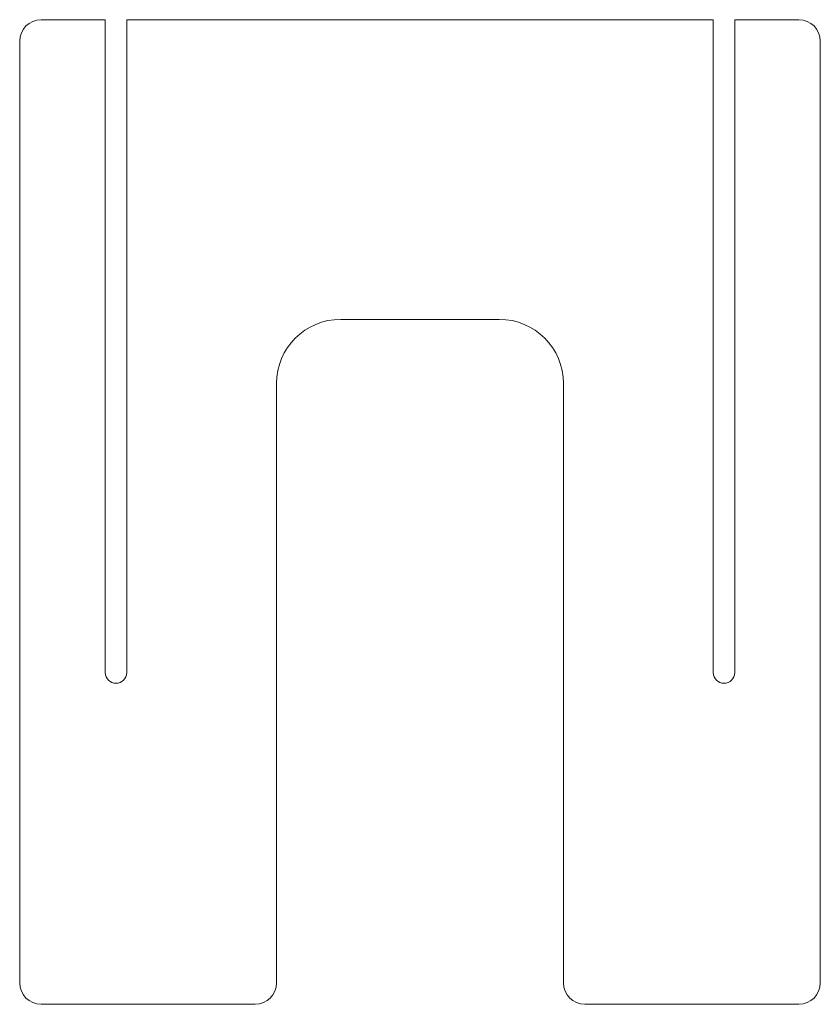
# Model space of a CAD drawing. Header units: millimetres. Extents: x -118 to 256, y -438 to 22.
import ezdxf

# ---------------------------------------------------------------- set-up
doc = ezdxf.new("R2010")
doc.units = ezdxf.units.MM

msp = doc.modelspace()

# ---------------------------------------------------------------- linework, layer by layer
at = {"color": 7, "linetype": 'Continuous', "lineweight": 15}
for p, q in [((-78.28, 21.55), (-108.28, 21.55)), ((-78.28, 21.55), (-78.28, -283.45)), ((-68.28, 21.55), (-68.28, -283.45)), ((205.86, 21.55), (-68.28, 21.55)), ((205.86, 21.55), (205.86, -283.45)), ((215.86, 21.55), (215.86, -283.45)), ((215.86, 21.55), (245.86, 21.55)), ((-118.28, 11.55), (-118.28, -428.45)), ((255.86, 11.55), (255.86, -428.45)), ((31.72, -118.45), (105.86, -118.45)), ((1.72, -428.45), (1.72, -148.45)), ((135.86, -148.45), (135.86, -428.45)), ((-108.28, -438.45), (-8.28, -438.45)), ((245.86, -438.45), (145.86, -438.45))]:
    msp.add_line(p, q, dxfattribs=at)
for centre, radius, start, end in [((-108.28, 11.55), 10, 90, 180), ((245.86, 11.55), 10, 0, 90), ((31.72, -148.45), 30, 90, 180), ((105.86, -148.45), 30, 0, 90), ((-73.28, -283.45), 5, 180, 0), ((210.86, -283.45), 5, 180, 0), ((-108.28, -428.45), 10, 180, 270), ((-8.28, -428.45), 10, 270, 0), ((145.86, -428.45), 10, 180, 270), ((245.86, -428.45), 10, 270, 0)]:
    msp.add_arc(centre, radius, start, end, dxfattribs=at)

doc.saveas('drawing.dxf')
